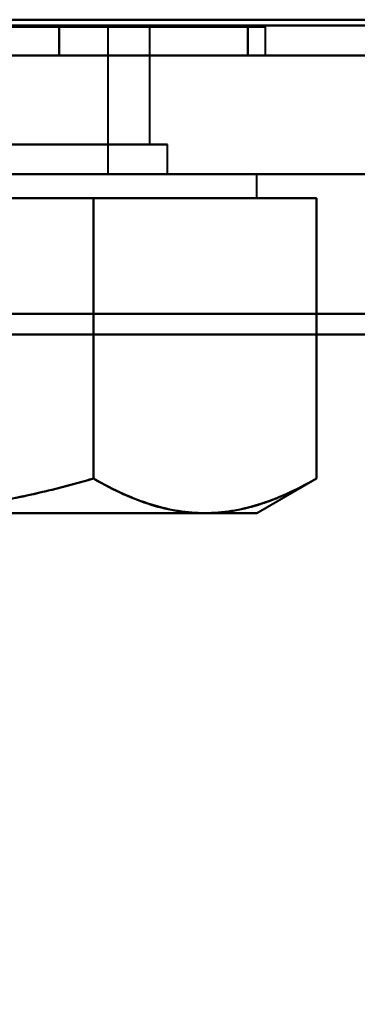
# Model space of a CAD drawing. Header units: millimetres. Extents: x -1115 to 1388, y -280 to 1010.
# Tile 7 of 76: x -292.49 to -286.81, y 112.41 to 128.97. Entities that reach past the tile are written whole.
import ezdxf

# ---------------------------------------------------------------- set-up
doc = ezdxf.new("R2010")
doc.units = ezdxf.units.MM
for name, color, linetype, lineweight in [('A-ANNO-DIMS', 211, 'Continuous', 30), ('A-ANNO-DIMS-20', 211, 'Continuous', 30), ('G-IMPT', 8, 'Continuous', 40)]:
    doc.layers.add(name, color=color, linetype=linetype, lineweight=lineweight)
doc.styles.add('Arial_1', font='arial.ttf', dxfattribs={"height": 60})
doc.dimstyles.new('Linéaire', dxfattribs={"dimscale": 304.8, "dimtxt": 61.215564, "dimasz": 0.131234, "dimexe": 0.131234, "dimexo": 0.131234, "dimgap": 0.131234, "dimtad": 1, "dimdec": 0, "dimzin": 0, "dimdsep": 46, "dimtxsty": 'Arial_1', "dimblk1": 'OBLIQUE', "dimblk2": 'OBLIQUE', "dimsah": 1, "dimcen": 0.09, "dimazin": 0, "dimtfac": 1, "dimtdec": 4, "dimtix": 1, "dimtmove": 0, "dimatfit": 3, "dimfxl": 1, "dimtvp": 1, "dimtfill": 1, "dimtolj": 1, "dimtzin": 0, "dimarcsym": 2})

# ---------------------------------------------------------------- blocks, each defined once
blk = doc.blocks.new('NEXA 700 CALQUES_dwg-751640-Droite')
at = {"layer": 'G-IMPT'}
for p, q in [((-323.9, 128.872), (360.9, 128.872)), ((-288.35, 128.852), (-301.65, 128.852)), ((-288.35, 128.852), (-301.65, 128.852)), ((-288.35, 128.852), (-301.65, 128.852)), ((-288.35, 128.852), (-301.65, 128.852)), ((-290.3, 128.852), (-297.35, 128.852)), ((-290.3, 128.852), (-297.35, 128.852)), ((-290.3, 128.852), (-297.35, 128.852)), ((-290.3, 128.852), (-297.35, 128.852)), ((-297, 128.852), (-291, 128.852)), ((-297, 128.852), (-291, 128.852)), ((-297, 128.852), (-291, 128.852)), ((-297, 128.852), (-291, 128.852)), ((-288.35, 128.852), (-295, 128.852)), ((-295, 128.852), (-288.35, 128.852)), ((-295, 128.852), (-290.3, 128.852)), ((-291, 128.852), (-295, 128.852)), ((-288.35, 128.852), (-295, 128.852)), ((-295, 128.852), (-288.35, 128.852)), ((-288.35, 128.852), (-295, 128.852)), ((-295, 128.852), (-288.35, 128.852)), ((-295, 128.852), (-290.3, 128.852)), ((-291, 128.852), (-295, 128.852)), ((-295, 128.852), (-290.3, 128.852)), ((-291, 128.852), (-295, 128.852)), ((-295, 128.852), (-290.3, 128.852)), ((-291, 128.852), (-295, 128.852)), ((-295, 128.852), (-288.35, 128.852)), ((-288.35, 128.852), (-295, 128.852)), ((-291, 126.372), (-291, 128.852)), ((-291, 126.372), (-291, 128.852)), ((-291, 126.372), (-291, 128.852)), ((-291, 126.372), (-291, 128.852)), ((-290.3, 126.872), (-290.3, 128.852)), ((-290.3, 126.872), (-290.3, 128.852)), ((-290.3, 126.872), (-290.3, 128.852)), ((-290.3, 126.872), (-290.3, 128.852)), ((-288.35, 128.372), (-288.35, 128.852)), ((-288.35, 128.372), (-288.35, 128.852)), ((-288.35, 128.372), (-288.35, 128.852)), ((-288.35, 128.372), (-288.35, 128.852)), ((345, 128.372), (-325, 128.372)), ((-324.4, 128.372), (361.4, 128.372)), ((-324.4, 128.372), (326.4, 128.372)), ((-301.65, 128.372), (-288.35, 128.372)), ((-301.65, 128.372), (-288.35, 128.372)), ((-301.65, 128.372), (-288.35, 128.372)), ((-301.65, 128.372), (-288.35, 128.372)), ((-295, 128.372), (-288.35, 128.372)), ((-288.35, 128.372), (-295, 128.372)), ((-295, 128.372), (-288.35, 128.372)), ((-288.35, 128.372), (-295, 128.372)), ((-295, 128.372), (-288.35, 128.372)), ((-288.35, 128.372), (-295, 128.372)), ((-295, 128.372), (-288.35, 128.372)), ((-288.35, 128.372), (-295, 128.372)), ((-290.93, 126.872), (-299.7, 126.872)), ((-290.93, 126.872), (-299.7, 126.872)), ((-290.93, 126.872), (-299.7, 126.872)), ((-290.93, 126.872), (-299.7, 126.872)), ((-290.3, 126.872), (-299.07, 126.872)), ((-290.3, 126.872), (-299.07, 126.872)), ((-290.3, 126.872), (-299.07, 126.872)), ((-290.3, 126.872), (-299.07, 126.872)), ((-297.35, 126.872), (-290.3, 126.872)), ((-297.35, 126.872), (-290.3, 126.872)), ((-297.35, 126.872), (-290.3, 126.872)), ((-297.35, 126.872), (-290.3, 126.872)), ((-290, 126.872), (-295, 126.872)), ((-295, 126.872), (-290, 126.872)), ((-295, 126.872), (-290, 126.872)), ((-290, 126.872), (-295, 126.872)), ((-295, 126.872), (-290, 126.872)), ((-290, 126.872), (-295, 126.872)), ((-290, 126.872), (-295, 126.872)), ((-295, 126.872), (-290, 126.872)), ((-290, 126.372), (-290, 126.872)), ((-290, 126.372), (-290, 126.872)), ((-290, 126.372), (-290, 126.872)), ((-290, 126.372), (-290, 126.872)), ((345, 126.372), (-325, 126.372)), ((345, 126.372), (-325, 126.372)), ((-301.5, 126.372), (-289.371, 126.372)), ((-301.5, 126.372), (-289.371, 126.372)), ((-289.371, 126.372), (-301.5, 126.372)), ((-289.371, 126.372), (-301.5, 126.372)), ((-301.5, 126.372), (-289.371, 126.372)), ((-301.5, 126.372), (-289.371, 126.372)), ((-289.371, 126.372), (-301.5, 126.372)), ((-289.371, 126.372), (-301.5, 126.372)), ((-300.629, 126.372), (-288.5, 126.372)), ((-300.629, 126.372), (-288.5, 126.372)), ((-288.5, 126.372), (-300.629, 126.372)), ((-288.5, 126.372), (-300.629, 126.372)), ((-300.629, 126.372), (-288.5, 126.372)), ((-300.629, 126.372), (-288.5, 126.372)), ((-288.5, 126.372), (-300.629, 126.372)), ((-288.5, 126.372), (-300.629, 126.372)), ((-291, 126.372), (-297, 126.372)), ((-297, 126.372), (-291, 126.372)), ((-291, 126.372), (-297, 126.372)), ((-297, 126.372), (-291, 126.372)), ((-291, 126.372), (-297, 126.372)), ((-297, 126.372), (-291, 126.372)), ((-297, 126.372), (-291, 126.372)), ((-291, 126.372), (-297, 126.372)), ((-290, 126.372), (-295, 126.372)), ((-295, 126.372), (-290, 126.372)), ((-290, 126.372), (-295, 126.372)), ((-295, 126.372), (-290, 126.372)), ((-290, 126.372), (-295, 126.372)), ((-295, 126.372), (-290, 126.372)), ((-290, 126.372), (-295, 126.372)), ((-295, 126.372), (-290, 126.372)), ((-288.5, 125.972), (-288.5, 126.372)), ((-288.5, 125.972), (-288.5, 126.372)), ((-288.5, 125.972), (-288.5, 126.372)), ((-288.5, 125.972), (-288.5, 126.372)), ((-295, 125.972), (-289.371, 125.972)), ((-295, 125.972), (-289.371, 125.972)), ((-295, 125.972), (-289.371, 125.972)), ((-295, 125.972), (-289.371, 125.972)), ((-289.371, 125.972), (-295, 125.972)), ((-289.371, 125.972), (-295, 125.972)), ((-289.371, 125.972), (-295, 125.972)), ((-289.371, 125.972), (-295, 125.972)), ((-295, 125.972), (-289.371, 125.972)), ((-295, 125.972), (-289.371, 125.972)), ((-295, 125.972), (-289.371, 125.972)), ((-295, 125.972), (-289.371, 125.972)), ((-289.371, 125.972), (-295, 125.972)), ((-289.371, 125.972), (-295, 125.972)), ((-289.371, 125.972), (-295, 125.972)), ((-289.371, 125.972), (-295, 125.972)), ((-289.371, 125.972), (-288.5, 125.972)), ((-289.371, 125.972), (-288.5, 125.972)), ((-288.5, 125.972), (-289.371, 125.972)), ((-288.5, 125.972), (-289.371, 125.972)), ((-289.371, 125.972), (-288.5, 125.972)), ((-289.371, 125.972), (-288.5, 125.972)), ((-288.5, 125.972), (-289.371, 125.972)), ((-288.5, 125.972), (-289.371, 125.972)), ((-288.5, 120.672), (-287.494, 121.253)), ((-288.5, 120.672), (-287.494, 121.253)), ((-288.5, 120.672), (-287.494, 121.253)), ((-288.5, 120.672), (-287.494, 121.253)), ((-295, 120.672), (-289.371, 120.672)), ((-295, 120.672), (-289.371, 120.672)), ((-295, 120.672), (-289.371, 120.672)), ((-295, 120.672), (-289.371, 120.672)), ((-289.371, 120.672), (-295, 120.672)), ((-289.371, 120.672), (-295, 120.672)), ((-289.371, 120.672), (-295, 120.672)), ((-289.371, 120.672), (-295, 120.672)), ((-295, 120.672), (-289.371, 120.672)), ((-295, 120.672), (-289.371, 120.672)), ((-295, 120.672), (-289.371, 120.672)), ((-295, 120.672), (-289.371, 120.672)), ((-289.371, 120.672), (-295, 120.672)), ((-289.371, 120.672), (-295, 120.672)), ((-289.371, 120.672), (-295, 120.672)), ((-289.371, 120.672), (-295, 120.672)), ((-289.371, 120.672), (-288.5, 120.672)), ((-289.371, 120.672), (-288.5, 120.672)), ((-288.5, 120.672), (-289.371, 120.672)), ((-288.5, 120.672), (-289.371, 120.672)), ((-289.371, 120.672), (-288.5, 120.672)), ((-289.371, 120.672), (-288.5, 120.672)), ((-288.5, 120.672), (-289.371, 120.672)), ((-288.5, 120.672), (-289.371, 120.672))]:
    blk.add_line(p, q, dxfattribs=at)
at = {"layer": 'G-IMPT', "flags": 128}
for points in [[(361.4, 128.972), (189.95, 128.972), (18.5, 128.972), (-152.95, 128.972), (-324.4, 128.972)], [(-324.4, 128.972), (-152.95, 128.972), (18.5, 128.972), (189.95, 128.972), (361.4, 128.972)], [(361.4, 128.972), (189.95, 128.972), (18.5, 128.972), (-152.95, 128.972), (-324.4, 128.972)], [(-324.4, 128.972), (-152.95, 128.972), (18.5, 128.972), (189.95, 128.972), (361.4, 128.972)], [(-324.4, 128.972), (-152.95, 128.972), (18.5, 128.972), (189.95, 128.972), (361.4, 128.972)], [(-324.4, 128.972), (-161.7, 128.972), (1, 128.972), (163.7, 128.972), (326.4, 128.972)], [(326.4, 128.972), (163.7, 128.972), (1, 128.972), (-161.7, 128.972), (-324.4, 128.972)], [(-324.4, 128.972), (-161.7, 128.972), (1, 128.972), (163.7, 128.972), (326.4, 128.972)], [(361.4, 128.872), (189.95, 128.872), (18.5, 128.872), (-152.95, 128.872), (-324.4, 128.872)], [(-324.4, 128.872), (-152.95, 128.872), (18.5, 128.872), (189.95, 128.872), (361.4, 128.872)], [(326.4, 128.872), (163.7, 128.872), (1, 128.872), (-161.7, 128.872), (-324.4, 128.872)], [(-324.4, 128.872), (-161.7, 128.872), (1, 128.872), (163.7, 128.872), (326.4, 128.872)], [(326, 128.872), (163.5, 128.872), (1, 128.872), (-161.5, 128.872), (-324, 128.872)], [(-324, 128.872), (-161.5, 128.872), (1, 128.872), (163.5, 128.872), (326, 128.872)], [(-324, 128.872), (-161.5, 128.872), (1, 128.872), (163.5, 128.872), (326, 128.872)], [(326, 128.872), (163.5, 128.872), (1, 128.872), (-161.5, 128.872), (-324, 128.872)], [(360.9, 128.872), (189.7, 128.872), (18.5, 128.872), (-152.7, 128.872), (-323.9, 128.872)], [(-323.9, 128.872), (-152.7, 128.872), (18.5, 128.872), (189.7, 128.872), (360.9, 128.872)], [(360.9, 128.872), (189.7, 128.872), (18.5, 128.872), (-152.7, 128.872), (-323.9, 128.872)], [(-323.9, 128.872), (-152.7, 128.872), (18.5, 128.872), (189.7, 128.872), (360.9, 128.872)], [(-323.9, 128.872), (-152.7, 128.872), (18.5, 128.872), (189.7, 128.872), (360.9, 128.872)], [(360.9, 128.872), (189.7, 128.872), (18.5, 128.872), (-152.7, 128.872), (-323.9, 128.872)], [(-323.9, 128.872), (-152.7, 128.872), (18.5, 128.872), (189.7, 128.872), (360.9, 128.872)], [(360.9, 128.872), (189.7, 128.872), (18.5, 128.872), (-152.7, 128.872), (-323.9, 128.872)], [(-323.9, 128.872), (-152.7, 128.872), (18.5, 128.872), (189.7, 128.872), (360.9, 128.872)], [(360.9, 128.872), (189.7, 128.872), (18.5, 128.872), (-152.7, 128.872), (-323.9, 128.872)], [(360.9, 128.872), (189.7, 128.872), (18.5, 128.872), (-152.7, 128.872), (-323.9, 128.872)], [(-323.9, 128.872), (-152.7, 128.872), (18.5, 128.872), (189.7, 128.872), (360.9, 128.872)], [(-291.825, 128.852), (-293.412, 128.852), (-295, 128.852), (-296.588, 128.852), (-298.175, 128.852)], [(-298.175, 128.852), (-296.588, 128.852), (-295, 128.852), (-293.412, 128.852), (-291.825, 128.852)], [(-291.825, 128.852), (-293.412, 128.852), (-295, 128.852), (-296.588, 128.852), (-298.175, 128.852)], [(-298.175, 128.852), (-296.588, 128.852), (-295, 128.852), (-293.412, 128.852), (-291.825, 128.852)], [(-291.825, 128.852), (-293.412, 128.852), (-295, 128.852), (-296.588, 128.852), (-298.175, 128.852)], [(-298.175, 128.852), (-296.588, 128.852), (-295, 128.852), (-293.412, 128.852), (-291.825, 128.852)], [(-291.825, 128.852), (-293.412, 128.852), (-295, 128.852), (-296.588, 128.852), (-298.175, 128.852)], [(-298.175, 128.852), (-296.588, 128.852), (-295, 128.852), (-293.412, 128.852), (-291.825, 128.852)], [(-291.825, 128.852), (-293.412, 128.852), (-295, 128.852), (-296.588, 128.852), (-298.175, 128.852)], [(-298.175, 128.852), (-296.588, 128.852), (-295, 128.852), (-293.412, 128.852), (-291.825, 128.852)], [(-291.825, 128.852), (-293.412, 128.852), (-295, 128.852), (-296.588, 128.852), (-298.175, 128.852)], [(-298.175, 128.852), (-296.588, 128.852), (-295, 128.852), (-293.412, 128.852), (-291.825, 128.852)], [(-291.825, 128.852), (-293.412, 128.852), (-295, 128.852), (-296.588, 128.852), (-298.175, 128.852)], [(-298.175, 128.852), (-296.588, 128.852), (-295, 128.852), (-293.412, 128.852), (-291.825, 128.852)], [(-298.175, 128.852), (-296.588, 128.852), (-295, 128.852), (-293.412, 128.852), (-291.825, 128.852)], [(-291.825, 128.852), (-293.412, 128.852), (-295, 128.852), (-296.588, 128.852), (-298.175, 128.852)], [(-288.649, 128.852), (-289.443, 128.852), (-290.237, 128.852), (-291.031, 128.852), (-291.825, 128.852)], [(-291.825, 128.852), (-291.031, 128.852), (-290.237, 128.852), (-289.443, 128.852), (-288.649, 128.852)], [(-291.825, 128.852), (-291.031, 128.852), (-290.237, 128.852), (-289.443, 128.852), (-288.649, 128.852)], [(-291.825, 128.372), (-291.825, 128.492), (-291.825, 128.612), (-291.825, 128.732), (-291.825, 128.852)], [(-288.649, 128.852), (-289.443, 128.852), (-290.237, 128.852), (-291.031, 128.852), (-291.825, 128.852)], [(-291.825, 128.852), (-291.825, 128.732), (-291.825, 128.612), (-291.825, 128.492), (-291.825, 128.372)], [(-291.825, 128.372), (-291.825, 128.492), (-291.825, 128.612), (-291.825, 128.732), (-291.825, 128.852)], [(-291.825, 128.852), (-291.825, 128.732), (-291.825, 128.612), (-291.825, 128.492), (-291.825, 128.372)], [(-291.825, 128.852), (-291.031, 128.852), (-290.237, 128.852), (-289.443, 128.852), (-288.649, 128.852)], [(-291.825, 128.372), (-291.825, 128.492), (-291.825, 128.612), (-291.825, 128.732), (-291.825, 128.852)], [(-288.649, 128.852), (-289.443, 128.852), (-290.237, 128.852), (-291.031, 128.852), (-291.825, 128.852)], [(-291.825, 128.852), (-291.825, 128.732), (-291.825, 128.612), (-291.825, 128.492), (-291.825, 128.372)], [(-291.825, 128.372), (-291.825, 128.492), (-291.825, 128.612), (-291.825, 128.732), (-291.825, 128.852)], [(-291.825, 128.852), (-291.825, 128.732), (-291.825, 128.612), (-291.825, 128.492), (-291.825, 128.372)], [(-288.649, 128.852), (-289.443, 128.852), (-290.237, 128.852), (-291.031, 128.852), (-291.825, 128.852)], [(-291.825, 128.852), (-291.031, 128.852), (-290.237, 128.852), (-289.443, 128.852), (-288.649, 128.852)], [(-291.825, 128.852), (-291.031, 128.852), (-290.237, 128.852), (-289.443, 128.852), (-288.649, 128.852)], [(-291.825, 128.372), (-291.825, 128.492), (-291.825, 128.612), (-291.825, 128.732), (-291.825, 128.852)], [(-288.649, 128.852), (-289.443, 128.852), (-290.237, 128.852), (-291.031, 128.852), (-291.825, 128.852)], [(-291.825, 128.852), (-291.825, 128.732), (-291.825, 128.612), (-291.825, 128.492), (-291.825, 128.372)], [(-291.825, 128.372), (-291.825, 128.492), (-291.825, 128.612), (-291.825, 128.732), (-291.825, 128.852)], [(-291.825, 128.852), (-291.825, 128.732), (-291.825, 128.612), (-291.825, 128.492), (-291.825, 128.372)], [(-288.649, 128.852), (-289.443, 128.852), (-290.237, 128.852), (-291.031, 128.852), (-291.825, 128.852)], [(-291.825, 128.852), (-291.031, 128.852), (-290.237, 128.852), (-289.443, 128.852), (-288.649, 128.852)], [(-288.649, 128.852), (-289.443, 128.852), (-290.237, 128.852), (-291.031, 128.852), (-291.825, 128.852)], [(-291.825, 128.852), (-291.031, 128.852), (-290.237, 128.852), (-289.443, 128.852), (-288.649, 128.852)], [(-291.825, 128.852), (-291.825, 128.732), (-291.825, 128.612), (-291.825, 128.492), (-291.825, 128.372)], [(-291.825, 128.372), (-291.825, 128.492), (-291.825, 128.612), (-291.825, 128.732), (-291.825, 128.852)], [(-288.649, 128.852), (-289.443, 128.852), (-290.237, 128.852), (-291.031, 128.852), (-291.825, 128.852)], [(-291.825, 128.852), (-291.825, 128.732), (-291.825, 128.612), (-291.825, 128.492), (-291.825, 128.372)], [(-291.825, 128.852), (-291.031, 128.852), (-290.237, 128.852), (-289.443, 128.852), (-288.649, 128.852)], [(-291.825, 128.372), (-291.825, 128.492), (-291.825, 128.612), (-291.825, 128.732), (-291.825, 128.852)], [(-288.649, 128.852), (-288.649, 128.732), (-288.649, 128.612), (-288.649, 128.492), (-288.649, 128.372)], [(-288.649, 128.372), (-288.649, 128.492), (-288.649, 128.612), (-288.649, 128.732), (-288.649, 128.852)], [(-288.649, 128.852), (-288.649, 128.732), (-288.649, 128.612), (-288.649, 128.492), (-288.649, 128.372)], [(-288.649, 128.372), (-288.649, 128.492), (-288.649, 128.612), (-288.649, 128.732), (-288.649, 128.852)], [(-288.649, 128.852), (-288.649, 128.732), (-288.649, 128.612), (-288.649, 128.492), (-288.649, 128.372)], [(-288.649, 128.372), (-288.649, 128.492), (-288.649, 128.612), (-288.649, 128.732), (-288.649, 128.852)], [(-288.649, 128.372), (-288.649, 128.492), (-288.649, 128.612), (-288.649, 128.732), (-288.649, 128.852)], [(-288.649, 128.852), (-288.649, 128.732), (-288.649, 128.612), (-288.649, 128.492), (-288.649, 128.372)], [(361.4, 128.372), (189.95, 128.372), (18.5, 128.372), (-152.95, 128.372), (-324.4, 128.372)], [(-324.4, 128.372), (-157.05, 128.372), (10.3, 128.372), (177.65, 128.372), (345, 128.372)], [(-324.4, 128.372), (-152.95, 128.372), (18.5, 128.372), (189.95, 128.372), (361.4, 128.372)], [(345, 128.372), (177.65, 128.372), (10.3, 128.372), (-157.05, 128.372), (-324.4, 128.372)], [(-324.4, 128.372), (-161.7, 128.372), (1, 128.372), (163.7, 128.372), (326.4, 128.372)], [(326.4, 128.372), (163.7, 128.372), (1, 128.372), (-161.7, 128.372), (-324.4, 128.372)], [(-324.4, 128.372), (-161.7, 128.372), (1, 128.372), (163.7, 128.372), (326.4, 128.372)], [(326.4, 128.372), (163.7, 128.372), (1, 128.372), (-161.7, 128.372), (-324.4, 128.372)], [(-324.4, 128.372), (-161.7, 128.372), (1, 128.372), (163.7, 128.372), (326.4, 128.372)], [(326.4, 128.372), (163.7, 128.372), (1, 128.372), (-161.7, 128.372), (-324.4, 128.372)], [(345, 128.372), (177.65, 128.372), (10.3, 128.372), (-157.05, 128.372), (-324.4, 128.372)], [(-324.4, 128.372), (-161.7, 128.372), (1, 128.372), (163.7, 128.372), (326.4, 128.372)], [(-324.4, 128.372), (-157.05, 128.372), (10.3, 128.372), (177.65, 128.372), (345, 128.372)], [(326.4, 128.372), (163.7, 128.372), (1, 128.372), (-161.7, 128.372), (-324.4, 128.372)], [(326.4, 128.372), (165.3, 128.372), (4.2, 128.372), (-156.9, 128.372), (-318, 128.372)], [(-318, 128.372), (-156.9, 128.372), (4.2, 128.372), (165.3, 128.372), (326.4, 128.372)], [(-318, 128.372), (-156.9, 128.372), (4.2, 128.372), (165.3, 128.372), (326.4, 128.372)], [(326.4, 128.372), (165.3, 128.372), (4.2, 128.372), (-156.9, 128.372), (-318, 128.372)], [(-318, 128.372), (-156.9, 128.372), (4.2, 128.372), (165.3, 128.372), (326.4, 128.372)], [(326.4, 128.372), (165.3, 128.372), (4.2, 128.372), (-156.9, 128.372), (-318, 128.372)], [(-318, 128.372), (-156.9, 128.372), (4.2, 128.372), (165.3, 128.372), (326.4, 128.372)], [(326.4, 128.372), (165.3, 128.372), (4.2, 128.372), (-156.9, 128.372), (-318, 128.372)], [(-298.175, 128.372), (-296.588, 128.372), (-295, 128.372), (-293.412, 128.372), (-291.825, 128.372)], [(-291.825, 128.372), (-293.412, 128.372), (-295, 128.372), (-296.588, 128.372), (-298.175, 128.372)], [(-291.825, 128.372), (-293.412, 128.372), (-295, 128.372), (-296.588, 128.372), (-298.175, 128.372)], [(-298.175, 128.372), (-296.588, 128.372), (-295, 128.372), (-293.412, 128.372), (-291.825, 128.372)], [(-298.175, 128.372), (-296.588, 128.372), (-295, 128.372), (-293.412, 128.372), (-291.825, 128.372)], [(-291.825, 128.372), (-293.412, 128.372), (-295, 128.372), (-296.588, 128.372), (-298.175, 128.372)], [(-291.825, 128.372), (-293.412, 128.372), (-295, 128.372), (-296.588, 128.372), (-298.175, 128.372)], [(-298.175, 128.372), (-296.588, 128.372), (-295, 128.372), (-293.412, 128.372), (-291.825, 128.372)], [(-298.175, 128.372), (-296.588, 128.372), (-295, 128.372), (-293.412, 128.372), (-291.825, 128.372)], [(-291.825, 128.372), (-293.412, 128.372), (-295, 128.372), (-296.588, 128.372), (-298.175, 128.372)], [(-291.825, 128.372), (-293.412, 128.372), (-295, 128.372), (-296.588, 128.372), (-298.175, 128.372)], [(-298.175, 128.372), (-296.588, 128.372), (-295, 128.372), (-293.412, 128.372), (-291.825, 128.372)], [(-291.825, 128.372), (-293.412, 128.372), (-295, 128.372), (-296.588, 128.372), (-298.175, 128.372)], [(-298.175, 128.372), (-296.588, 128.372), (-295, 128.372), (-293.412, 128.372), (-291.825, 128.372)], [(-291.825, 128.372), (-293.412, 128.372), (-295, 128.372), (-296.588, 128.372), (-298.175, 128.372)], [(-298.175, 128.372), (-296.588, 128.372), (-295, 128.372), (-293.412, 128.372), (-291.825, 128.372)], [(-288.649, 128.372), (-289.443, 128.372), (-290.237, 128.372), (-291.031, 128.372), (-291.825, 128.372)], [(-291.825, 128.372), (-291.031, 128.372), (-290.237, 128.372), (-289.443, 128.372), (-288.649, 128.372)], [(-291.825, 128.372), (-291.031, 128.372), (-290.237, 128.372), (-289.443, 128.372), (-288.649, 128.372)], [(-288.649, 128.372), (-289.443, 128.372), (-290.237, 128.372), (-291.031, 128.372), (-291.825, 128.372)], [(-288.649, 128.372), (-289.443, 128.372), (-290.237, 128.372), (-291.031, 128.372), (-291.825, 128.372)], [(-291.825, 128.372), (-291.031, 128.372), (-290.237, 128.372), (-289.443, 128.372), (-288.649, 128.372)], [(-291.825, 128.372), (-291.031, 128.372), (-290.237, 128.372), (-289.443, 128.372), (-288.649, 128.372)], [(-288.649, 128.372), (-289.443, 128.372), (-290.237, 128.372), (-291.031, 128.372), (-291.825, 128.372)], [(-288.649, 128.372), (-289.443, 128.372), (-290.237, 128.372), (-291.031, 128.372), (-291.825, 128.372)], [(-291.825, 128.372), (-291.031, 128.372), (-290.237, 128.372), (-289.443, 128.372), (-288.649, 128.372)], [(-291.825, 128.372), (-291.031, 128.372), (-290.237, 128.372), (-289.443, 128.372), (-288.649, 128.372)], [(-288.649, 128.372), (-289.443, 128.372), (-290.237, 128.372), (-291.031, 128.372), (-291.825, 128.372)], [(-291.825, 128.372), (-291.031, 128.372), (-290.237, 128.372), (-289.443, 128.372), (-288.649, 128.372)], [(-288.649, 128.372), (-289.443, 128.372), (-290.237, 128.372), (-291.031, 128.372), (-291.825, 128.372)], [(-291.825, 128.372), (-291.031, 128.372), (-290.237, 128.372), (-289.443, 128.372), (-288.649, 128.372)], [(-288.649, 128.372), (-289.443, 128.372), (-290.237, 128.372), (-291.031, 128.372), (-291.825, 128.372)], [(345, 126.372), (177.5, 126.372), (10, 126.372), (-157.5, 126.372), (-325, 126.372)], [(-325, 126.372), (-157.5, 126.372), (10, 126.372), (177.5, 126.372), (345, 126.372)], [(-325, 126.372), (-157.5, 126.372), (10, 126.372), (177.5, 126.372), (345, 126.372)], [(345, 126.372), (177.5, 126.372), (10, 126.372), (-157.5, 126.372), (-325, 126.372)], [(-325, 126.372), (-157.5, 126.372), (10, 126.372), (177.5, 126.372), (345, 126.372)], [(345, 126.372), (177.5, 126.372), (10, 126.372), (-157.5, 126.372), (-325, 126.372)], [(345, 126.372), (177.5, 126.372), (10, 126.372), (-157.5, 126.372), (-325, 126.372)], [(-325, 126.372), (-157.5, 126.372), (10, 126.372), (177.5, 126.372), (345, 126.372)], [(338, 126.372), (174, 126.372), (10, 126.372), (-154, 126.372), (-318, 126.372)], [(-318, 126.372), (-154, 126.372), (10, 126.372), (174, 126.372), (338, 126.372)], [(-318, 126.372), (-154, 126.372), (10, 126.372), (174, 126.372), (338, 126.372)], [(338, 126.372), (174, 126.372), (10, 126.372), (-154, 126.372), (-318, 126.372)], [(-318, 126.372), (-154, 126.372), (10, 126.372), (174, 126.372), (338, 126.372)], [(338, 126.372), (174, 126.372), (10, 126.372), (-154, 126.372), (-318, 126.372)], [(338, 126.372), (174, 126.372), (10, 126.372), (-154, 126.372), (-318, 126.372)], [(-318, 126.372), (-154, 126.372), (10, 126.372), (174, 126.372), (338, 126.372)], [(-291.247, 125.972), (-292.185, 125.972), (-293.124, 125.972), (-294.062, 125.972), (-295, 125.972)], [(-295, 125.972), (-294.062, 125.972), (-293.124, 125.972), (-292.185, 125.972), (-291.247, 125.972)], [(-291.247, 125.972), (-292.185, 125.972), (-293.124, 125.972), (-294.062, 125.972), (-295, 125.972)], [(-295, 125.972), (-294.062, 125.972), (-293.124, 125.972), (-292.185, 125.972), (-291.247, 125.972)], [(-295, 125.972), (-294.062, 125.972), (-293.124, 125.972), (-292.185, 125.972), (-291.247, 125.972)], [(-291.247, 125.972), (-292.185, 125.972), (-293.124, 125.972), (-294.062, 125.972), (-295, 125.972)], [(-295, 125.972), (-294.062, 125.972), (-293.124, 125.972), (-292.185, 125.972), (-291.247, 125.972)], [(-291.247, 125.972), (-292.185, 125.972), (-293.124, 125.972), (-294.062, 125.972), (-295, 125.972)], [(-291.247, 125.972), (-292.185, 125.972), (-293.124, 125.972), (-294.062, 125.972), (-295, 125.972)], [(-295, 125.972), (-294.062, 125.972), (-293.124, 125.972), (-292.185, 125.972), (-291.247, 125.972)], [(-291.247, 125.972), (-292.185, 125.972), (-293.124, 125.972), (-294.062, 125.972), (-295, 125.972)], [(-295, 125.972), (-294.062, 125.972), (-293.124, 125.972), (-292.185, 125.972), (-291.247, 125.972)], [(-295, 125.972), (-294.062, 125.972), (-293.124, 125.972), (-292.185, 125.972), (-291.247, 125.972)], [(-291.247, 125.972), (-292.185, 125.972), (-293.124, 125.972), (-294.062, 125.972), (-295, 125.972)], [(-295, 125.972), (-294.062, 125.972), (-293.124, 125.972), (-292.185, 125.972), (-291.247, 125.972)], [(-291.247, 125.972), (-292.185, 125.972), (-293.124, 125.972), (-294.062, 125.972), (-295, 125.972)], [(-291.247, 121.253), (-291.247, 122.433), (-291.247, 123.613), (-291.247, 124.792), (-291.247, 125.972)], [(-291.247, 125.972), (-291.247, 124.792), (-291.247, 123.613), (-291.247, 122.433), (-291.247, 121.253)], [(-291.247, 121.253), (-291.247, 122.433), (-291.247, 123.613), (-291.247, 124.792), (-291.247, 125.972)], [(-291.247, 125.972), (-290.778, 125.972), (-290.309, 125.972), (-289.84, 125.972), (-289.371, 125.972)], [(-289.371, 125.972), (-289.84, 125.972), (-290.309, 125.972), (-290.778, 125.972), (-291.247, 125.972)], [(-291.247, 125.972), (-291.247, 124.792), (-291.247, 123.613), (-291.247, 122.433), (-291.247, 121.253)], [(-291.247, 121.253), (-291.247, 122.433), (-291.247, 123.613), (-291.247, 124.792), (-291.247, 125.972)], [(-291.247, 125.972), (-291.247, 124.792), (-291.247, 123.613), (-291.247, 122.433), (-291.247, 121.253)], [(-291.247, 121.253), (-291.247, 122.433), (-291.247, 123.613), (-291.247, 124.792), (-291.247, 125.972)], [(-291.247, 125.972), (-290.778, 125.972), (-290.309, 125.972), (-289.84, 125.972), (-289.371, 125.972)], [(-289.371, 125.972), (-289.84, 125.972), (-290.309, 125.972), (-290.778, 125.972), (-291.247, 125.972)], [(-291.247, 125.972), (-291.247, 124.792), (-291.247, 123.613), (-291.247, 122.433), (-291.247, 121.253)], [(-291.247, 125.972), (-290.778, 125.972), (-290.309, 125.972), (-289.84, 125.972), (-289.371, 125.972)], [(-289.371, 125.972), (-289.84, 125.972), (-290.309, 125.972), (-290.778, 125.972), (-291.247, 125.972)], [(-291.247, 125.972), (-290.778, 125.972), (-290.309, 125.972), (-289.84, 125.972), (-289.371, 125.972)], [(-289.371, 125.972), (-289.84, 125.972), (-290.309, 125.972), (-290.778, 125.972), (-291.247, 125.972)], [(-291.247, 121.253), (-291.247, 122.433), (-291.247, 123.613), (-291.247, 124.792), (-291.247, 125.972)], [(-291.247, 125.972), (-291.247, 124.792), (-291.247, 123.613), (-291.247, 122.433), (-291.247, 121.253)], [(-291.247, 121.253), (-291.247, 122.433), (-291.247, 123.613), (-291.247, 124.792), (-291.247, 125.972)], [(-291.247, 125.972), (-290.778, 125.972), (-290.309, 125.972), (-289.84, 125.972), (-289.371, 125.972)], [(-289.371, 125.972), (-289.84, 125.972), (-290.309, 125.972), (-290.778, 125.972), (-291.247, 125.972)], [(-291.247, 125.972), (-291.247, 124.792), (-291.247, 123.613), (-291.247, 122.433), (-291.247, 121.253)], [(-291.247, 121.253), (-291.247, 122.433), (-291.247, 123.613), (-291.247, 124.792), (-291.247, 125.972)], [(-291.247, 125.972), (-291.247, 124.792), (-291.247, 123.613), (-291.247, 122.433), (-291.247, 121.253)], [(-291.247, 121.253), (-291.247, 122.433), (-291.247, 123.613), (-291.247, 124.792), (-291.247, 125.972)], [(-291.247, 125.972), (-290.778, 125.972), (-290.309, 125.972), (-289.84, 125.972), (-289.371, 125.972)], [(-289.371, 125.972), (-289.84, 125.972), (-290.309, 125.972), (-290.778, 125.972), (-291.247, 125.972)], [(-291.247, 125.972), (-291.247, 124.792), (-291.247, 123.613), (-291.247, 122.433), (-291.247, 121.253)], [(-291.247, 125.972), (-290.778, 125.972), (-290.309, 125.972), (-289.84, 125.972), (-289.371, 125.972)], [(-289.371, 125.972), (-289.84, 125.972), (-290.309, 125.972), (-290.778, 125.972), (-291.247, 125.972)], [(-291.247, 125.972), (-290.778, 125.972), (-290.309, 125.972), (-289.84, 125.972), (-289.371, 125.972)], [(-289.371, 125.972), (-289.84, 125.972), (-290.309, 125.972), (-290.778, 125.972), (-291.247, 125.972)], [(-289.371, 125.972), (-288.902, 125.972), (-288.433, 125.972), (-287.964, 125.972), (-287.494, 125.972)], [(-287.494, 125.972), (-287.964, 125.972), (-288.433, 125.972), (-288.902, 125.972), (-289.371, 125.972)], [(-289.371, 125.972), (-288.902, 125.972), (-288.433, 125.972), (-287.964, 125.972), (-287.494, 125.972)], [(-287.494, 125.972), (-287.964, 125.972), (-288.433, 125.972), (-288.902, 125.972), (-289.371, 125.972)], [(-289.371, 125.972), (-288.902, 125.972), (-288.433, 125.972), (-287.964, 125.972), (-287.494, 125.972)], [(-287.494, 125.972), (-287.964, 125.972), (-288.433, 125.972), (-288.902, 125.972), (-289.371, 125.972)], [(-289.371, 125.972), (-288.902, 125.972), (-288.433, 125.972), (-287.964, 125.972), (-287.494, 125.972)], [(-287.494, 125.972), (-287.964, 125.972), (-288.433, 125.972), (-288.902, 125.972), (-289.371, 125.972)], [(-289.371, 125.972), (-288.902, 125.972), (-288.433, 125.972), (-287.964, 125.972), (-287.494, 125.972)], [(-287.494, 125.972), (-287.964, 125.972), (-288.433, 125.972), (-288.902, 125.972), (-289.371, 125.972)], [(-289.371, 125.972), (-288.902, 125.972), (-288.433, 125.972), (-287.964, 125.972), (-287.494, 125.972)], [(-287.494, 125.972), (-287.964, 125.972), (-288.433, 125.972), (-288.902, 125.972), (-289.371, 125.972)], [(-289.371, 125.972), (-288.902, 125.972), (-288.433, 125.972), (-287.964, 125.972), (-287.494, 125.972)], [(-287.494, 125.972), (-287.964, 125.972), (-288.433, 125.972), (-288.902, 125.972), (-289.371, 125.972)], [(-289.371, 125.972), (-288.902, 125.972), (-288.433, 125.972), (-287.964, 125.972), (-287.494, 125.972)], [(-287.494, 125.972), (-287.964, 125.972), (-288.433, 125.972), (-288.902, 125.972), (-289.371, 125.972)], [(-287.494, 125.972), (-287.494, 124.792), (-287.494, 123.613), (-287.494, 122.433), (-287.494, 121.253)], [(-287.494, 121.253), (-287.494, 122.433), (-287.494, 123.613), (-287.494, 124.792), (-287.494, 125.972)], [(-287.494, 125.972), (-287.494, 124.792), (-287.494, 123.613), (-287.494, 122.433), (-287.494, 121.253)], [(-287.494, 121.253), (-287.494, 122.433), (-287.494, 123.613), (-287.494, 124.792), (-287.494, 125.972)], [(-287.494, 125.972), (-287.494, 124.792), (-287.494, 123.613), (-287.494, 122.433), (-287.494, 121.253)], [(-287.494, 121.253), (-287.494, 122.433), (-287.494, 123.613), (-287.494, 124.792), (-287.494, 125.972)], [(-287.494, 125.972), (-287.494, 124.792), (-287.494, 123.613), (-287.494, 122.433), (-287.494, 121.253)], [(-287.494, 121.253), (-287.494, 122.433), (-287.494, 123.613), (-287.494, 124.792), (-287.494, 125.972)], [(-325, 124.025), (-157.5, 124.025), (10, 124.025), (177.5, 124.025), (345, 124.025)], [(345, 124.025), (177.5, 124.025), (10, 124.025), (-157.5, 124.025), (-325, 124.025)], [(345, 124.025), (177.5, 124.025), (10, 124.025), (-157.5, 124.025), (-325, 124.025)], [(-325, 124.025), (-157.5, 124.025), (10, 124.025), (177.5, 124.025), (345, 124.025)], [(345, 124.025), (177.5, 124.025), (10, 124.025), (-157.5, 124.025), (-325, 124.025)], [(-325, 124.025), (-157.5, 124.025), (10, 124.025), (177.5, 124.025), (345, 124.025)], [(345, 124.025), (177.5, 124.025), (10, 124.025), (-157.5, 124.025), (-325, 124.025)], [(-325, 124.025), (-157.5, 124.025), (10, 124.025), (177.5, 124.025), (345, 124.025)], [(-325, 123.678), (-157.5, 123.678), (10, 123.678), (177.5, 123.678), (345, 123.678)], [(345, 123.678), (177.5, 123.678), (10, 123.678), (-157.5, 123.678), (-325, 123.678)], [(345, 123.678), (177.5, 123.678), (10, 123.678), (-157.5, 123.678), (-325, 123.678)], [(-325, 123.678), (-157.5, 123.678), (10, 123.678), (177.5, 123.678), (345, 123.678)], [(-325, 123.678), (-157.5, 123.678), (10, 123.678), (177.5, 123.678), (345, 123.678)], [(345, 123.678), (177.5, 123.678), (10, 123.678), (-157.5, 123.678), (-325, 123.678)]]:
    blk.add_lwpolyline(points, dxfattribs=at)
at = {"layer": 'G-IMPT'}
for points, knots in [([(-295, 120.672), (-294.396, 120.671), (-293.513, 120.74), (-292.262, 120.979), (-291.595, 121.153), (-291.247, 121.253)], [0, 0, 0, 0, 0.5, 0.75, 1, 1, 1, 1]), ([(-291.247, 121.253), (-291.595, 121.153), (-292.262, 120.979), (-293.513, 120.74), (-294.396, 120.671), (-295, 120.672)], [0, 0, 0, 0, 0.25, 0.5, 1, 1, 1, 1]), ([(-295, 120.672), (-294.396, 120.671), (-293.513, 120.74), (-292.262, 120.979), (-291.595, 121.153), (-291.247, 121.253)], [0, 0, 0, 0, 0.5, 0.75, 1, 1, 1, 1]), ([(-291.247, 121.253), (-291.595, 121.153), (-292.262, 120.979), (-293.513, 120.74), (-294.396, 120.671), (-295, 120.672)], [0, 0, 0, 0, 0.25, 0.5, 1, 1, 1, 1]), ([(-295, 120.672), (-294.396, 120.671), (-293.513, 120.74), (-292.262, 120.979), (-291.595, 121.153), (-291.247, 121.253)], [0, 0, 0, 0, 0.5, 0.75, 1, 1, 1, 1]), ([(-291.247, 121.253), (-291.595, 121.153), (-292.262, 120.979), (-293.513, 120.74), (-294.396, 120.671), (-295, 120.672)], [0, 0, 0, 0, 0.25, 0.5, 1, 1, 1, 1]), ([(-295, 120.672), (-294.396, 120.671), (-293.513, 120.74), (-292.262, 120.979), (-291.595, 121.153), (-291.247, 121.253)], [0, 0, 0, 0, 0.5, 0.75, 1, 1, 1, 1]), ([(-291.247, 121.253), (-291.595, 121.153), (-292.262, 120.979), (-293.513, 120.74), (-294.396, 120.671), (-295, 120.672)], [0, 0, 0, 0, 0.25, 0.5, 1, 1, 1, 1]), ([(-291.247, 121.253), (-291.072, 121.153), (-290.742, 120.979), (-290.119, 120.74), (-289.674, 120.671), (-289.371, 120.672)], [0, 0, 0, 0, 0.25, 0.5, 1, 1, 1, 1]), ([(-289.371, 120.672), (-289.674, 120.671), (-290.119, 120.74), (-290.742, 120.979), (-291.072, 121.153), (-291.247, 121.253)], [0, 0, 0, 0, 0.5, 0.75, 1, 1, 1, 1]), ([(-291.247, 121.253), (-291.072, 121.153), (-290.742, 120.979), (-290.119, 120.74), (-289.674, 120.671), (-289.371, 120.672)], [0, 0, 0, 0, 0.25, 0.5, 1, 1, 1, 1]), ([(-289.371, 120.672), (-289.674, 120.671), (-290.119, 120.74), (-290.742, 120.979), (-291.072, 121.153), (-291.247, 121.253)], [0, 0, 0, 0, 0.5, 0.75, 1, 1, 1, 1]), ([(-291.247, 121.253), (-291.072, 121.153), (-290.742, 120.979), (-290.119, 120.74), (-289.674, 120.671), (-289.371, 120.672)], [0, 0, 0, 0, 0.25, 0.5, 1, 1, 1, 1]), ([(-289.371, 120.672), (-289.674, 120.671), (-290.119, 120.74), (-290.742, 120.979), (-291.072, 121.153), (-291.247, 121.253)], [0, 0, 0, 0, 0.5, 0.75, 1, 1, 1, 1]), ([(-291.247, 121.253), (-291.072, 121.153), (-290.742, 120.979), (-290.119, 120.74), (-289.674, 120.671), (-289.371, 120.672)], [0, 0, 0, 0, 0.25, 0.5, 1, 1, 1, 1]), ([(-289.371, 120.672), (-289.674, 120.671), (-290.119, 120.74), (-290.742, 120.979), (-291.072, 121.153), (-291.247, 121.253)], [0, 0, 0, 0, 0.5, 0.75, 1, 1, 1, 1]), ([(-287.494, 121.253), (-287.668, 121.153), (-288.005, 120.979), (-288.633, 120.74), (-289.07, 120.671), (-289.371, 120.672)], [0, 0, 0, 0, 0.25, 0.5, 1, 1, 1, 1]), ([(-289.371, 120.672), (-289.07, 120.671), (-288.633, 120.74), (-288.005, 120.979), (-287.668, 121.153), (-287.494, 121.253)], [0, 0, 0, 0, 0.5, 0.75, 1, 1, 1, 1]), ([(-287.494, 121.253), (-287.668, 121.153), (-288.005, 120.979), (-288.633, 120.74), (-289.07, 120.671), (-289.371, 120.672)], [0, 0, 0, 0, 0.25, 0.5, 1, 1, 1, 1]), ([(-289.371, 120.672), (-289.07, 120.671), (-288.633, 120.74), (-288.005, 120.979), (-287.668, 121.153), (-287.494, 121.253)], [0, 0, 0, 0, 0.5, 0.75, 1, 1, 1, 1]), ([(-287.494, 121.253), (-287.668, 121.153), (-288.005, 120.979), (-288.633, 120.74), (-289.07, 120.671), (-289.371, 120.672)], [0, 0, 0, 0, 0.25, 0.5, 1, 1, 1, 1]), ([(-289.371, 120.672), (-289.07, 120.671), (-288.633, 120.74), (-288.005, 120.979), (-287.668, 121.153), (-287.494, 121.253)], [0, 0, 0, 0, 0.5, 0.75, 1, 1, 1, 1]), ([(-287.494, 121.253), (-287.668, 121.153), (-288.005, 120.979), (-288.633, 120.74), (-289.07, 120.671), (-289.371, 120.672)], [0, 0, 0, 0, 0.25, 0.5, 1, 1, 1, 1]), ([(-289.371, 120.672), (-289.07, 120.671), (-288.633, 120.74), (-288.005, 120.979), (-287.668, 121.153), (-287.494, 121.253)], [0, 0, 0, 0, 0.5, 0.75, 1, 1, 1, 1])]:
    blk.add_open_spline(points, degree=3, knots=knots, dxfattribs=at)
for points in [[(-295, 120.672), (-294.403, 120.673), (-293.215, 120.766), (-291.936, 121.054), (-291.247, 121.253)], [(-291.247, 121.253), (-291.936, 121.054), (-293.215, 120.766), (-294.403, 120.673), (-295, 120.672)], [(-295, 120.672), (-294.403, 120.673), (-293.215, 120.766), (-291.936, 121.054), (-291.247, 121.253)], [(-291.247, 121.253), (-291.936, 121.054), (-293.215, 120.766), (-294.403, 120.673), (-295, 120.672)], [(-295, 120.672), (-294.403, 120.673), (-293.215, 120.766), (-291.936, 121.054), (-291.247, 121.253)], [(-291.247, 121.253), (-291.936, 121.054), (-293.215, 120.766), (-294.403, 120.673), (-295, 120.672)], [(-295, 120.672), (-294.403, 120.673), (-293.215, 120.766), (-291.936, 121.054), (-291.247, 121.253)], [(-291.247, 121.253), (-291.936, 121.054), (-293.215, 120.766), (-294.403, 120.673), (-295, 120.672)], [(-289.371, 120.672), (-289.669, 120.673), (-290.263, 120.766), (-290.903, 121.054), (-291.247, 121.253)], [(-291.247, 121.253), (-290.903, 121.054), (-290.263, 120.766), (-289.669, 120.673), (-289.371, 120.672)], [(-289.371, 120.672), (-289.669, 120.673), (-290.263, 120.766), (-290.903, 121.054), (-291.247, 121.253)], [(-291.247, 121.253), (-290.903, 121.054), (-290.263, 120.766), (-289.669, 120.673), (-289.371, 120.672)], [(-289.371, 120.672), (-289.669, 120.673), (-290.263, 120.766), (-290.903, 121.054), (-291.247, 121.253)], [(-291.247, 121.253), (-290.903, 121.054), (-290.263, 120.766), (-289.669, 120.673), (-289.371, 120.672)], [(-289.371, 120.672), (-289.669, 120.673), (-290.263, 120.766), (-290.903, 121.054), (-291.247, 121.253)], [(-291.247, 121.253), (-290.903, 121.054), (-290.263, 120.766), (-289.669, 120.673), (-289.371, 120.672)], [(-287.494, 121.253), (-287.839, 121.054), (-288.478, 120.766), (-289.072, 120.673), (-289.371, 120.672)], [(-289.371, 120.672), (-289.072, 120.673), (-288.478, 120.766), (-287.839, 121.054), (-287.494, 121.253)], [(-287.494, 121.253), (-287.839, 121.054), (-288.478, 120.766), (-289.072, 120.673), (-289.371, 120.672)], [(-289.371, 120.672), (-289.072, 120.673), (-288.478, 120.766), (-287.839, 121.054), (-287.494, 121.253)], [(-287.494, 121.253), (-287.839, 121.054), (-288.478, 120.766), (-289.072, 120.673), (-289.371, 120.672)], [(-289.371, 120.672), (-289.072, 120.673), (-288.478, 120.766), (-287.839, 121.054), (-287.494, 121.253)], [(-287.494, 121.253), (-287.839, 121.054), (-288.478, 120.766), (-289.072, 120.673), (-289.371, 120.672)], [(-289.371, 120.672), (-289.072, 120.673), (-288.478, 120.766), (-287.839, 121.054), (-287.494, 121.253)]]:
    blk.add_open_spline(points, degree=3, dxfattribs=at)
blk = doc.blocks.new('DIMBLOCK1-Droite')
at = {"layer": 'A-ANNO-DIMS-20'}
for p, q in [((362, -240.188), (362, 88.972)), ((-361.5, -240.188), (-361.5, -38.347)), ((-361.5, -240.188), (362, -240.188)), ((-361.5, -240.188), (-361.5, -280.188)), ((362, -240.188), (362, -280.188))]:
    blk.add_line(p, q, dxfattribs=at)
at = {"layer": 'A-ANNO-DIMS-20', "lineweight": 50}
for p, q in [((-361.5, -240.188), (-341.5, -220.188)), ((362, -240.188), (382, -220.188)), ((-361.5, -240.188), (-381.5, -260.188)), ((362, -240.188), (342, -260.188))]:
    blk.add_line(p, q, dxfattribs=at)
at = {"layer": 'A-ANNO-DIMS-20', "color": 0, "insert": (-68.971, -122.295), "char_height": 60, "width": 166.12962, "attachment_point": 1, "line_spacing_factor": 0.941778, "style": 'Arial_1', "bg_fill": 3, "box_fill_scale": 1.25, "bg_fill_color": 9, "bg_fill_true_color": 13158600, "bg_fill_transparency": 0}
blk.add_mtext('724', dxfattribs=at)
blk = doc.blocks.new('_Oblique')
at = {"color": 0, "linetype": 'ByBlock', "lineweight": -2}
blk.add_line((-0.5, -0.5), (0.5, 0.5), dxfattribs=at)
blk = doc.blocks.new('DIMBLOCK2-Droite')
at = {"layer": 'A-ANNO-DIMS-20'}
for p, q in [((-361.5, 134.913), (-361.5, 174.913)), ((0, 134.913), (0, 174.913)), ((-361.5, 134.913), (0, 134.913)), ((-361.5, 134.913), (-361.5, 123.197)), ((0, 134.913), (0, 123.197))]:
    blk.add_line(p, q, dxfattribs=at)
at = {"layer": 'A-ANNO-DIMS-20', "lineweight": 50}
for p, q in [((-361.5, 134.913), (-341.5, 154.913)), ((0, 134.913), (20, 154.913)), ((-361.5, 134.913), (-381.5, 114.913)), ((0, 134.913), (-20, 114.913))]:
    blk.add_line(p, q, dxfattribs=at)
at = {"layer": 'A-ANNO-DIMS-20', "color": 0, "insert": (-249.971, 252.807), "char_height": 60, "width": 166.12962, "attachment_point": 1, "line_spacing_factor": 0.941778, "style": 'Arial_1', "bg_fill": 3, "box_fill_scale": 1.25, "bg_fill_color": 9, "bg_fill_true_color": 13158600, "bg_fill_transparency": 0}
blk.add_mtext('362', dxfattribs=at)

msp = doc.modelspace()

# ---------------------------------------------------------------- block references
at = {"layer": 'G-IMPT'}
msp.add_blockref('NEXA 700 CALQUES_dwg-751640-Droite', (0, 0), dxfattribs=at)

# ---------------------------------------------------------------- next in the draw order: dimensions: what is measured, and where the dimension line sits
at = {"layer": 'A-ANNO-DIMS'}
dim = msp.add_linear_dim(base=(362, -240.18844129), p1=(-361.5, 1.652703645), p2=(362, 128.972304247), dimstyle='Linéaire', override={"dimpost": '<>', "dimfxl": 734.617268}, dxfattribs=at)
dim.commit()
dim.dimension.update_dxf_attribs({"geometry": 'DIMBLOCK1-Droite', "text_midpoint": (0.25, -170.065658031)})

# ---------------------------------------------------------------- next in the draw order: dimensions: what is measured, and where the dimension line sits
dim = msp.add_linear_dim(base=(0, 134.912849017), p1=(-361.5, 163.197120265), p2=(0, 163.197120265), dimstyle='Linéaire', override={"dimpost": '<>', "dimfxl": 361.5}, dxfattribs=at)
dim.commit()
dim.dimension.update_dxf_attribs({"geometry": 'DIMBLOCK2-Droite', "text_midpoint": (-180.75, 205.567692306)})

# ---------------------------------------------------------------- next in the draw order: linework, layer by layer
at = {"color": 94, "lineweight": 30}
for p, q in [((610.6, 128.372), (-608.6, 128.372)), ((-608.6, 128.372), (610.6, 128.372))]:
    msp.add_line(p, q, dxfattribs=at)

doc.saveas('drawing.dxf')
